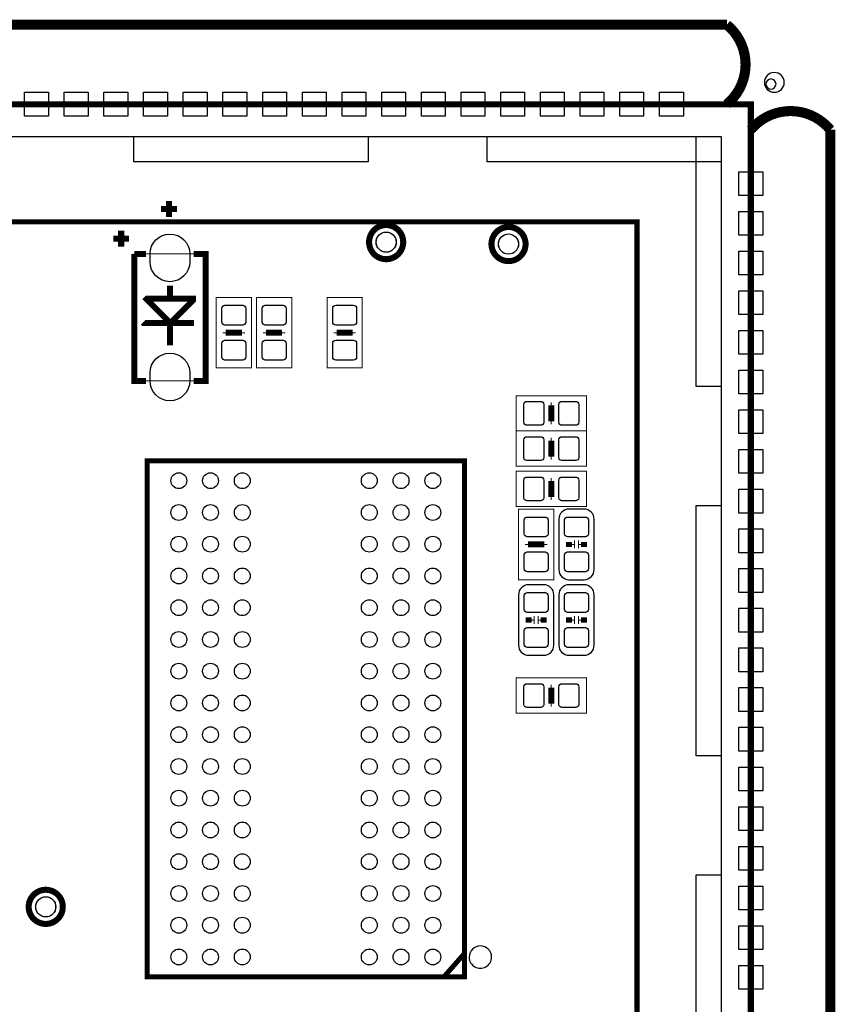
# Model space of a CAD drawing. Extents: x -9 to 199, y -9 to 108.
# Tile 4 of 7: x 25 to 45, y 22 to 47. Entities that reach past the tile are written whole.
import ezdxf

# ---------------------------------------------------------------- set-up
doc = ezdxf.new("R2010")
doc.units = 0
for name, color, linetype in [('BG_OUTLINE', 7, 'CONTINUOUS'), ('PG_ASSEMBLY_TOP', 96, 'CONTINUOUS'), ('PG_SILKSCREEN_TOP', 254, 'CONTINUOUS'), ('PIN_TOP', 100, 'CONTINUOUS')]:
    doc.layers.add(name, color=color, linetype=linetype)

msp = doc.modelspace()

# ---------------------------------------------------------------- linework, layer by layer
at = {"layer": 'BG_OUTLINE', "const_width": 0.254}
for points in [[(42.395902, 47.002192), (0.644906, 47.002192, 0.471577), (0.644906, 45.000164)], [(42.395902, 45.000164, 0.471577), (42.395902, 47.002192)], [(45.002196, 0.604266), (45.002196, 44.355258, 0.471577), (43.000168, 44.355258)]]:
    msp.add_lwpolyline(points, format="xyb", dxfattribs=at)
at = {"layer": 'BG_OUTLINE'}
for points in [[(43.842432, 45.549566, 1), (43.34256, 45.549566)], [(43.34256, 45.549566, 1), (43.842432, 45.549566)], [(43.635168, 45.508164, 1), (43.381168, 45.508164)], [(43.381168, 45.508164, 1), (43.635168, 45.508164)]]:
    msp.add_lwpolyline(points, format="xyb", dxfattribs=at)
msp.add_lwpolyline([(0, 45.000164), (0, 0), (43.000168, 0), (43.000168, 45.000164)], close=True, dxfattribs=at)
at = {"layer": 'PG_ASSEMBLY_TOP'}
for points in [[(43.000168, 0), (43.000168, 45.000164), (0, 45.000164), (0, 0), (43.000168, 0)], [(0.754888, 0.6858), (0.754888, 44.18584), (42.254932, 44.18584), (42.254932, 0.6858), (0.754888, 0.6858)], [(27.786838, 23.013924), (35.786822, 23.013924), (35.786822, 36.014152), (27.786838, 36.014152), (27.786838, 23.013924)]]:
    msp.add_lwpolyline(points, dxfattribs=at)
for points, const_width in [([(28.138374, 42.35704), (28.53817, 42.35704)], 0.1524), ([(28.338272, 42.556938), (28.338272, 42.156888)], 0.1524), ([(29.263594, 41.228264), (27.46375, 41.228264), (27.46375, 38.028372), (29.263594, 38.028372), (29.263594, 41.228264)], 0.0254), ([(29.5275, 38.354), (30.4165, 38.354), (30.4165, 40.132), (29.5275, 40.132), (29.5275, 38.354)], 0.0254), ([(31.4325, 40.132), (30.5435, 40.132), (30.5435, 38.354), (31.4325, 38.354), (31.4325, 40.132)], 0.0254), ([(33.2105, 40.132), (32.3215, 40.132), (32.3215, 38.354), (33.2105, 38.354), (33.2105, 40.132)], 0.0254), ([(29.6926, 39.243), (29.8196, 39.243)], 0.0254), ([(29.8196, 39.1922), (30.1244, 39.1922), (30.1244, 39.2938), (29.8196, 39.2938), (29.8196, 39.1922)], 0.0254), ([(30.2514, 39.243), (30.1244, 39.243)], 0.0254), ([(30.7086, 39.243), (30.8356, 39.243)], 0.0254), ([(31.1404, 39.2938), (30.8356, 39.2938), (30.8356, 39.1922), (31.1404, 39.1922), (31.1404, 39.2938)], 0.0254), ([(31.2674, 39.243), (31.1404, 39.243)], 0.0254), ([(32.4866, 39.243), (32.6136, 39.243)], 0.0254), ([(32.9184, 39.2938), (32.6136, 39.2938), (32.6136, 39.1922), (32.9184, 39.1922), (32.9184, 39.2938)], 0.0254), ([(33.0454, 39.243), (32.9184, 39.243)], 0.0254), ([(38.862, 36.7665), (38.862, 37.6555), (37.084, 37.6555), (37.084, 36.7665), (38.862, 36.7665)], 0.0254), ([(37.973, 37.4904), (37.973, 37.3634)], 0.0254), ([(38.0238, 37.0586), (38.0238, 37.3634), (37.9222, 37.3634), (37.9222, 37.0586), (38.0238, 37.0586)], 0.0254), ([(37.973, 36.9316), (37.973, 37.0586)], 0.0254), ([(37.084, 36.7665), (37.084, 35.8775), (38.862, 35.8775), (38.862, 36.7665), (37.084, 36.7665)], 0.0254), ([(37.9222, 36.4744), (37.9222, 36.1696), (38.0238, 36.1696), (38.0238, 36.4744), (37.9222, 36.4744)], 0.0254), ([(37.973, 36.6014), (37.973, 36.4744)], 0.0254), ([(37.973, 36.0426), (37.973, 36.1696)], 0.0254), ([(37.084, 35.7505), (37.084, 34.8615), (38.862, 34.8615), (38.862, 35.7505), (37.084, 35.7505)], 0.0254), ([(37.973, 35.5854), (37.973, 35.4584)], 0.0254), ([(37.9222, 35.4584), (37.9222, 35.1536), (38.0238, 35.1536), (38.0238, 35.4584), (37.9222, 35.4584)], 0.0254), ([(37.973, 35.0266), (37.973, 35.1536)], 0.0254), ([(38.0365, 34.798), (37.1475, 34.798), (37.1475, 33.02), (38.0365, 33.02), (38.0365, 34.798)], 0.0254), ([(38.5572, 33.8074), (38.5572, 34.0106)], 0.0254), ([(38.6588, 33.8074), (38.6588, 34.0106)], 0.0254), ([(37.3126, 33.909), (37.4396, 33.909)], 0.0254), ([(37.7444, 33.9598), (37.4396, 33.9598), (37.4396, 33.8582), (37.7444, 33.8582), (37.7444, 33.9598)], 0.0254), ([(37.8714, 33.909), (37.7444, 33.909)], 0.0254), ([(38.4302, 33.909), (38.5572, 33.909)], 0.0254), ([(38.6588, 33.909), (38.7858, 33.909)], 0.0254), ([(37.5412, 32.004), (37.4142, 32.004)], 0.0254), ([(37.5412, 32.1056), (37.5412, 31.9024)], 0.0254), ([(37.6428, 32.1056), (37.6428, 31.9024)], 0.0254), ([(37.7698, 32.004), (37.6428, 32.004)], 0.0254), ([(38.5572, 32.004), (38.4302, 32.004)], 0.0254), ([(38.5572, 32.1056), (38.5572, 31.9024)], 0.0254), ([(38.6588, 32.1056), (38.6588, 31.9024)], 0.0254), ([(38.7858, 32.004), (38.6588, 32.004)], 0.0254), ([(37.084, 30.5435), (37.084, 29.6545), (38.862, 29.6545), (38.862, 30.5435), (37.084, 30.5435)], 0.0254), ([(37.973, 30.3784), (37.973, 30.2514)], 0.0254), ([(37.9222, 30.2514), (37.9222, 29.9466), (38.0238, 29.9466), (38.0238, 30.2514), (37.9222, 30.2514)], 0.0254), ([(37.973, 29.8196), (37.973, 29.9466)], 0.0254)]:
    msp.add_lwpolyline(points, dxfattribs=dict(at, const_width=const_width))
at = {"layer": 'PG_ASSEMBLY_TOP', "const_width": 0.0254}
for points in [[(34.0614, 41.524936, 1), (33.561528, 41.524936, 1), (34.0614, 41.524936)], [(37.14496, 41.476422, 1), (36.645088, 41.476422, 1), (37.14496, 41.476422)], [(25.484074, 24.777192, 1), (24.984202, 24.777192, 1), (25.484074, 24.777192)]]:
    msp.add_lwpolyline(points, format="xyb", dxfattribs=at)
at = {"layer": 'PG_ASSEMBLY_TOP'}
for points in [[(38.4175, 33.02), (38.7985, 33.02, 0.414214), (39.0525, 33.274), (39.0525, 34.544, 0.414214), (38.7985, 34.798), (38.4175, 34.798, 0.414214), (38.1635, 34.544), (38.1635, 33.274, 0.414214), (38.4175, 33.02)], [(37.7825, 32.893), (37.4015, 32.893, 0.414214), (37.1475, 32.639), (37.1475, 31.369, 0.414214), (37.4015, 31.115), (37.7825, 31.115, 0.414214), (38.0365, 31.369), (38.0365, 32.639, 0.414214), (37.7825, 32.893)], [(38.7985, 32.893), (38.4175, 32.893, 0.414214), (38.1635, 32.639), (38.1635, 31.369, 0.414214), (38.4175, 31.115), (38.7985, 31.115, 0.414214), (39.0525, 31.369), (39.0525, 32.639, 0.414214), (38.7985, 32.893)]]:
    msp.add_lwpolyline(points, format="xyb", dxfattribs=at)
msp.add_lwpolyline([(36.468304, 23.511256, 1), (35.902603, 23.511487, 1)], format="xyb", close=True, dxfattribs=at)
at = {"layer": 'PG_SILKSCREEN_TOP'}
for points, const_width in [([(43.000168, 0), (43.000168, 45.000164), (0, 45.000164), (0, 0), (43.000168, 0)], 0.1524), ([(0, 43.603164), (0, 0), (43.000168, 0), (43.000168, 45.000164), (0, 45.000164), (0, 43.603164)], 0.1524), ([(2.921, 40.132), (2.921, 42.037), (40.132, 42.037), (40.132, 2.921), (2.921, 2.921), (2.921, 40.132)], 0.127), ([(27.33421, 41.61282), (26.934414, 41.61282)], 0.1524), ([(27.134312, 41.812718), (27.134312, 41.412668)], 0.1524), ([(27.46375, 41.228264), (27.763724, 41.228264)], 0.1524), ([(27.763724, 38.028372), (27.46375, 38.028372), (27.46375, 41.228264)], 0.1524), ([(28.96362, 41.228264), (29.263594, 41.228264), (29.263594, 38.028372), (28.96362, 38.028372)], 0.1524), ([(28.363672, 40.428418), (28.363672, 40.158416)], 0.1524), ([(28.943808, 40.098218), (27.783536, 40.098218), (27.77363, 40.088312), (28.343606, 39.518336), (28.403804, 39.518336), (28.943808, 40.05834), (28.943808, 40.098218)], 0.1524), ([(28.97378, 39.488364), (27.69362, 39.488364), (27.683714, 39.49827)], 0.1524), ([(28.363672, 39.528242), (28.363672, 38.928294)], 0.1524), ([(30.1752, 39.243), (29.7688, 39.243)], 0.1524), ([(30.7848, 39.243), (31.1912, 39.243)], 0.1524), ([(32.5628, 39.243), (32.9692, 39.243)], 0.1524), ([(37.973, 37.4142), (37.973, 37.0078)], 0.1524), ([(37.973, 36.1188), (37.973, 36.5252)], 0.1524), ([(27.786838, 23.013924), (35.786822, 23.013924), (35.786822, 36.014152), (27.786838, 36.014152), (27.786838, 23.013924)], 0.125476), ([(37.973, 35.1028), (37.973, 35.5092)], 0.1524), ([(38.4175, 33.9725), (38.4175, 33.8455)], 0.1524), ([(38.7985, 33.8455), (38.7985, 33.9725)], 0.1524), ([(37.3888, 33.909), (37.7952, 33.909)], 0.1524), ([(37.4015, 32.0675), (37.4015, 31.9405)], 0.1524), ([(37.7825, 31.9405), (37.7825, 32.0675)], 0.1524), ([(38.4175, 32.0675), (38.4175, 31.9405)], 0.1524), ([(38.7985, 31.9405), (38.7985, 32.0675)], 0.1524), ([(37.973, 29.8958), (37.973, 30.3022)], 0.1524), ([(35.266884, 23.013924), (35.786822, 23.603966)], 0.125476)]:
    msp.add_lwpolyline(points, dxfattribs=dict(at, const_width=const_width))
at = {"layer": 'PG_SILKSCREEN_TOP', "const_width": 0.1524}
for points in [[(34.241486, 41.524936, 1), (33.381442, 41.524936, 1), (34.241486, 41.524936)], [(37.325046, 41.476422, 1), (36.465002, 41.476422, 1), (37.325046, 41.476422)], [(25.66416, 24.777192, 1), (24.804116, 24.777192, 1), (25.66416, 24.777192)]]:
    msp.add_lwpolyline(points, format="xyb", dxfattribs=at)
at = {"layer": 'PG_SILKSCREEN_TOP'}
msp.add_lwpolyline([(36.468304, 23.511256, 1), (35.902603, 23.511487, 1)], format="xyb", close=True, dxfattribs=at)
at = {"layer": 'PIN_TOP'}
for points in [[(24.70023, 45.300138), (25.300178, 45.300138), (25.300178, 44.70019), (24.70023, 44.70019)], [(25.700228, 45.300138), (26.300176, 45.300138), (26.300176, 44.70019), (25.700228, 44.70019)], [(26.700226, 45.300138), (27.300174, 45.300138), (27.300174, 44.70019), (26.700226, 44.70019)], [(27.700224, 45.300138), (28.300172, 45.300138), (28.300172, 44.70019), (27.700224, 44.70019)], [(28.700222, 45.300138), (29.30017, 45.300138), (29.30017, 44.70019), (28.700222, 44.70019)], [(29.70022, 45.300138), (30.300168, 45.300138), (30.300168, 44.70019), (29.70022, 44.70019)], [(30.700218, 45.300138), (31.300166, 45.300138), (31.300166, 44.70019), (30.700218, 44.70019)], [(31.700216, 45.300138), (32.300164, 45.300138), (32.300164, 44.70019), (31.700216, 44.70019)], [(32.700214, 45.300138), (33.300162, 45.300138), (33.300162, 44.70019), (32.700214, 44.70019)], [(33.700212, 45.300138), (34.30016, 45.300138), (34.30016, 44.70019), (33.700212, 44.70019)], [(34.70021, 45.300138), (35.300158, 45.300138), (35.300158, 44.70019), (34.70021, 44.70019)], [(35.700208, 45.300138), (36.300156, 45.300138), (36.300156, 44.70019), (35.700208, 44.70019)], [(36.700206, 45.300138), (37.300154, 45.300138), (37.300154, 44.70019), (36.700206, 44.70019)], [(37.700204, 45.300138), (38.300152, 45.300138), (38.300152, 44.70019), (37.700204, 44.70019)], [(38.700202, 45.300138), (39.30015, 45.300138), (39.30015, 44.70019), (38.700202, 44.70019)], [(39.7002, 45.300138), (40.300148, 45.300138), (40.300148, 44.70019), (39.7002, 44.70019)], [(40.700198, 45.300138), (41.300146, 45.300138), (41.300146, 44.70019), (40.700198, 44.70019)], [(27.455114, 43.55084), (27.455114, 44.18584), (33.355026, 44.18584), (33.355026, 43.55084)], [(36.35502, 43.55084), (36.35502, 44.18584), (42.254932, 44.18584), (42.254932, 43.55084)], [(41.619932, 37.885878), (41.619932, 44.18584), (42.254932, 44.18584), (42.254932, 37.885878)], [(43.300142, 43.300142), (43.300142, 42.700194), (42.700194, 42.700194), (42.700194, 43.300142)], [(43.300142, 42.300144), (43.300142, 41.700196), (42.700194, 41.700196), (42.700194, 42.300144)], [(43.300142, 41.300146), (43.300142, 40.700198), (42.700194, 40.700198), (42.700194, 41.300146)], [(43.300142, 40.300148), (43.300142, 39.7002), (42.700194, 39.7002), (42.700194, 40.300148)], [(43.300142, 39.30015), (43.300142, 38.700202), (42.700194, 38.700202), (42.700194, 39.30015)], [(43.300142, 38.300152), (43.300142, 37.700204), (42.700194, 37.700204), (42.700194, 38.300152)], [(43.300142, 37.300154), (43.300142, 36.700206), (42.700194, 36.700206), (42.700194, 37.300154)], [(43.300142, 36.300156), (43.300142, 35.700208), (42.700194, 35.700208), (42.700194, 36.300156)], [(43.300142, 35.300158), (43.300142, 34.70021), (42.700194, 34.70021), (42.700194, 35.300158)], [(41.619932, 28.585922), (41.619932, 34.885884), (42.254932, 34.885884), (42.254932, 28.585922)], [(43.300142, 34.30016), (43.300142, 33.700212), (42.700194, 33.700212), (42.700194, 34.30016)], [(43.300142, 33.300162), (43.300142, 32.700214), (42.700194, 32.700214), (42.700194, 33.300162)], [(43.300142, 32.300164), (43.300142, 31.700216), (42.700194, 31.700216), (42.700194, 32.300164)], [(43.300142, 31.300166), (43.300142, 30.700218), (42.700194, 30.700218), (42.700194, 31.300166)], [(43.300142, 30.300168), (43.300142, 29.70022), (42.700194, 29.70022), (42.700194, 30.300168)], [(43.300142, 29.30017), (43.300142, 28.700222), (42.700194, 28.700222), (42.700194, 29.30017)], [(43.300142, 28.300172), (43.300142, 27.700224), (42.700194, 27.700224), (42.700194, 28.300172)], [(43.300142, 27.300174), (43.300142, 26.700226), (42.700194, 26.700226), (42.700194, 27.300174)], [(43.300142, 26.300176), (43.300142, 25.700228), (42.700194, 25.700228), (42.700194, 26.300176)], [(41.619932, 19.285966), (41.619932, 25.585928), (42.254932, 25.585928), (42.254932, 19.285966)], [(43.300142, 25.300178), (43.300142, 24.70023), (42.700194, 24.70023), (42.700194, 25.300178)], [(43.300142, 24.30018), (43.300142, 23.700232), (42.700194, 23.700232), (42.700194, 24.30018)], [(43.300142, 23.300182), (43.300142, 22.700234), (42.700194, 22.700234), (42.700194, 23.300182)]]:
    msp.add_lwpolyline(points, close=True, dxfattribs=at)
for points in [[(28.863671, 41.228391), (28.863671, 41.028493, -1), (27.863673, 41.028493), (27.863673, 41.228391, -1)], [(30.271974, 39.857934), (30.271974, 39.507922, -0.415686), (30.197044, 39.432992), (29.746956, 39.432992, -0.415686), (29.672026, 39.507922), (29.672026, 39.857934, -0.415686), (29.746956, 39.932864), (30.197044, 39.932864, -0.415686)], [(30.688026, 39.507922), (30.688026, 39.857934, -0.415686), (30.762956, 39.932864), (31.213044, 39.932864, -0.415686), (31.287974, 39.857934), (31.287974, 39.507922, -0.415686), (31.213044, 39.432992), (30.762956, 39.432992, -0.415686)], [(32.466026, 39.507922), (32.466026, 39.857934, -0.415686), (32.540956, 39.932864), (32.991044, 39.932864, -0.415686), (33.065974, 39.857934), (33.065974, 39.507922, -0.415686), (32.991044, 39.432992), (32.540956, 39.432992, -0.415686)], [(30.271974, 38.978078), (30.271974, 38.628066, -0.415686), (30.197044, 38.553136), (29.746956, 38.553136, -0.415686), (29.672026, 38.628066), (29.672026, 38.978078, -0.415686), (29.746956, 39.053008), (30.197044, 39.053008, -0.415686)], [(30.688026, 38.628066), (30.688026, 38.978078, -0.415686), (30.762956, 39.053008), (31.213044, 39.053008, -0.415686), (31.287974, 38.978078), (31.287974, 38.628066, -0.415686), (31.213044, 38.553136), (30.762956, 38.553136, -0.415686)], [(32.466026, 38.628066), (32.466026, 38.978078, -0.415686), (32.540956, 39.053008), (32.991044, 39.053008, -0.415686), (33.065974, 38.978078), (33.065974, 38.628066, -0.415686), (32.991044, 38.553136), (32.540956, 38.553136, -0.415686)], [(28.863671, 38.228143), (28.863671, 38.028245, -1), (27.863673, 38.028245), (27.863673, 38.228143, -1)], [(37.358066, 37.510974), (37.708078, 37.510974, -0.415686), (37.783008, 37.436044), (37.783008, 36.985956, -0.415686), (37.708078, 36.911026), (37.358066, 36.911026, -0.415686), (37.283136, 36.985956), (37.283136, 37.436044, -0.415686)], [(38.237922, 37.510974), (38.587934, 37.510974, -0.415686), (38.662864, 37.436044), (38.662864, 36.985956, -0.415686), (38.587934, 36.911026), (38.237922, 36.911026, -0.415686), (38.162992, 36.985956), (38.162992, 37.436044, -0.415686)], [(37.708078, 36.022026), (37.358066, 36.022026, -0.415686), (37.283136, 36.096956), (37.283136, 36.547044, -0.415686), (37.358066, 36.621974), (37.708078, 36.621974, -0.415686), (37.783008, 36.547044), (37.783008, 36.096956, -0.415686)], [(38.587934, 36.022026), (38.237922, 36.022026, -0.415686), (38.162992, 36.096956), (38.162992, 36.547044, -0.415686), (38.237922, 36.621974), (38.587934, 36.621974, -0.415686), (38.662864, 36.547044), (38.662864, 36.096956, -0.415686)], [(37.708078, 35.006026), (37.358066, 35.006026, -0.415686), (37.283136, 35.080956), (37.283136, 35.531044, -0.415686), (37.358066, 35.605974), (37.708078, 35.605974, -0.415686), (37.783008, 35.531044), (37.783008, 35.080956, -0.415686)], [(38.587934, 35.006026), (38.237922, 35.006026, -0.415686), (38.162992, 35.080956), (38.162992, 35.531044, -0.415686), (38.237922, 35.605974), (38.587934, 35.605974, -0.415686), (38.662864, 35.531044), (38.662864, 35.080956, -0.415686)], [(37.292026, 34.173922), (37.292026, 34.523934, -0.415686), (37.366956, 34.598864), (37.817044, 34.598864, -0.415686), (37.891974, 34.523934), (37.891974, 34.173922, -0.415686), (37.817044, 34.098992), (37.366956, 34.098992, -0.415686)], [(38.907974, 34.523934), (38.907974, 34.173922, -0.415686), (38.833044, 34.098992), (38.382956, 34.098992, -0.415686), (38.308026, 34.173922), (38.308026, 34.523934, -0.415686), (38.382956, 34.598864), (38.833044, 34.598864, -0.415686)], [(37.292026, 33.294066), (37.292026, 33.644078, -0.415686), (37.366956, 33.719008), (37.817044, 33.719008, -0.415686), (37.891974, 33.644078), (37.891974, 33.294066, -0.415686), (37.817044, 33.219136), (37.366956, 33.219136, -0.415686)], [(38.907974, 33.644078), (38.907974, 33.294066, -0.415686), (38.833044, 33.219136), (38.382956, 33.219136, -0.415686), (38.308026, 33.294066), (38.308026, 33.644078, -0.415686), (38.382956, 33.719008), (38.833044, 33.719008, -0.415686)], [(37.292026, 32.268922), (37.292026, 32.618934, -0.415686), (37.366956, 32.693864), (37.817044, 32.693864, -0.415686), (37.891974, 32.618934), (37.891974, 32.268922, -0.415686), (37.817044, 32.193992), (37.366956, 32.193992, -0.415686)], [(38.308026, 32.268922), (38.308026, 32.618934, -0.415686), (38.382956, 32.693864), (38.833044, 32.693864, -0.415686), (38.907974, 32.618934), (38.907974, 32.268922, -0.415686), (38.833044, 32.193992), (38.382956, 32.193992, -0.415686)], [(37.292026, 31.389066), (37.292026, 31.739078, -0.415686), (37.366956, 31.814008), (37.817044, 31.814008, -0.415686), (37.891974, 31.739078), (37.891974, 31.389066, -0.415686), (37.817044, 31.314136), (37.366956, 31.314136, -0.415686)], [(38.308026, 31.389066), (38.308026, 31.739078, -0.415686), (38.382956, 31.814008), (38.833044, 31.814008, -0.415686), (38.907974, 31.739078), (38.907974, 31.389066, -0.415686), (38.833044, 31.314136), (38.382956, 31.314136, -0.415686)], [(37.708078, 29.799026), (37.358066, 29.799026, -0.415686), (37.283136, 29.873956), (37.283136, 30.324044, -0.415686), (37.358066, 30.398974), (37.708078, 30.398974, -0.415686), (37.783008, 30.324044), (37.783008, 29.873956, -0.415686)], [(38.587934, 29.799026), (38.237922, 29.799026, -0.415686), (38.162992, 29.873956), (38.162992, 30.324044, -0.415686), (38.237922, 30.398974), (38.587934, 30.398974, -0.415686), (38.662864, 30.324044), (38.662864, 29.873956, -0.415686)]]:
    msp.add_lwpolyline(points, format="xyb", close=True, dxfattribs=at)
for centre, radius in [((33.811464, 41.524936), 0.254), ((36.895024, 41.476422), 0.254), ((28.586938, 35.514026), 0.200025), ((29.386784, 35.514026), 0.200025), ((30.186884, 35.514026), 0.200025), ((33.386776, 35.514026), 0.200025), ((34.186876, 35.514026), 0.200025), ((34.986722, 35.514026), 0.200025), ((28.586938, 34.713926), 0.200025), ((29.386784, 34.713926), 0.200025), ((30.186884, 34.713926), 0.200025), ((33.386776, 34.713926), 0.200025), ((34.186876, 34.713926), 0.200025), ((34.986722, 34.713926), 0.200025), ((28.586938, 33.91408), 0.200025), ((29.386784, 33.91408), 0.200025), ((30.186884, 33.91408), 0.200025), ((33.386776, 33.91408), 0.200025), ((34.186876, 33.91408), 0.200025), ((34.986722, 33.91408), 0.200025), ((28.586938, 33.11398), 0.200025), ((29.386784, 33.11398), 0.200025), ((30.186884, 33.11398), 0.200025), ((33.386776, 33.11398), 0.200025), ((34.186876, 33.11398), 0.200025), ((34.986722, 33.11398), 0.200025), ((28.586938, 32.314134), 0.200025), ((29.386784, 32.314134), 0.200025), ((30.186884, 32.314134), 0.200025), ((33.386776, 32.314134), 0.200025), ((34.186876, 32.314134), 0.200025), ((34.986722, 32.314134), 0.200025), ((28.586938, 31.514034), 0.200025), ((29.386784, 31.514034), 0.200025), ((30.186884, 31.514034), 0.200025), ((33.386776, 31.514034), 0.200025), ((34.186876, 31.514034), 0.200025), ((34.986722, 31.514034), 0.200025), ((28.586938, 30.713934), 0.200025), ((29.386784, 30.713934), 0.200025), ((30.186884, 30.713934), 0.200025), ((33.386776, 30.713934), 0.200025), ((34.186876, 30.713934), 0.200025), ((34.986722, 30.713934), 0.200025), ((28.586938, 29.914088), 0.200025), ((29.386784, 29.914088), 0.200025), ((30.186884, 29.914088), 0.200025), ((33.386776, 29.914088), 0.200025), ((34.186876, 29.914088), 0.200025), ((34.986722, 29.914088), 0.200025), ((28.586938, 29.113988), 0.200025), ((29.386784, 29.113988), 0.200025), ((30.186884, 29.113988), 0.200025), ((33.386776, 29.113988), 0.200025), ((34.186876, 29.113988), 0.200025), ((34.986722, 29.113988), 0.200025), ((28.586938, 28.314142), 0.200025), ((29.386784, 28.314142), 0.200025), ((30.186884, 28.314142), 0.200025), ((33.386776, 28.314142), 0.200025), ((34.186876, 28.314142), 0.200025), ((34.986722, 28.314142), 0.200025), ((28.586938, 27.514042), 0.200025), ((29.386784, 27.514042), 0.200025), ((30.186884, 27.514042), 0.200025), ((33.386776, 27.514042), 0.200025), ((34.186876, 27.514042), 0.200025), ((34.986722, 27.514042), 0.200025), ((28.586938, 26.713942), 0.200025), ((29.386784, 26.713942), 0.200025), ((30.186884, 26.713942), 0.200025), ((33.386776, 26.713942), 0.200025), ((34.186876, 26.713942), 0.200025), ((34.986722, 26.713942), 0.200025), ((28.586938, 25.914096), 0.200025), ((29.386784, 25.914096), 0.200025), ((30.186884, 25.914096), 0.200025), ((33.386776, 25.914096), 0.200025), ((34.186876, 25.914096), 0.200025), ((34.986722, 25.914096), 0.200025), ((28.586938, 25.113996), 0.200025), ((29.386784, 25.113996), 0.200025), ((30.186884, 25.113996), 0.200025), ((33.386776, 25.113996), 0.200025), ((34.186876, 25.113996), 0.200025), ((34.986722, 25.113996), 0.200025), ((25.234138, 24.777192), 0.254), ((28.586938, 24.31415), 0.200025), ((29.386784, 24.31415), 0.200025), ((30.186884, 24.31415), 0.200025), ((33.386776, 24.31415), 0.200025), ((34.186876, 24.31415), 0.200025), ((34.986722, 24.31415), 0.200025), ((28.586938, 23.51405), 0.200025), ((29.386784, 23.51405), 0.200025), ((30.186884, 23.51405), 0.200025), ((33.386776, 23.51405), 0.200025), ((34.186876, 23.51405), 0.200025), ((34.986722, 23.51405), 0.200025)]:
    msp.add_circle(centre, radius, dxfattribs=at)

doc.saveas('drawing.dxf')
